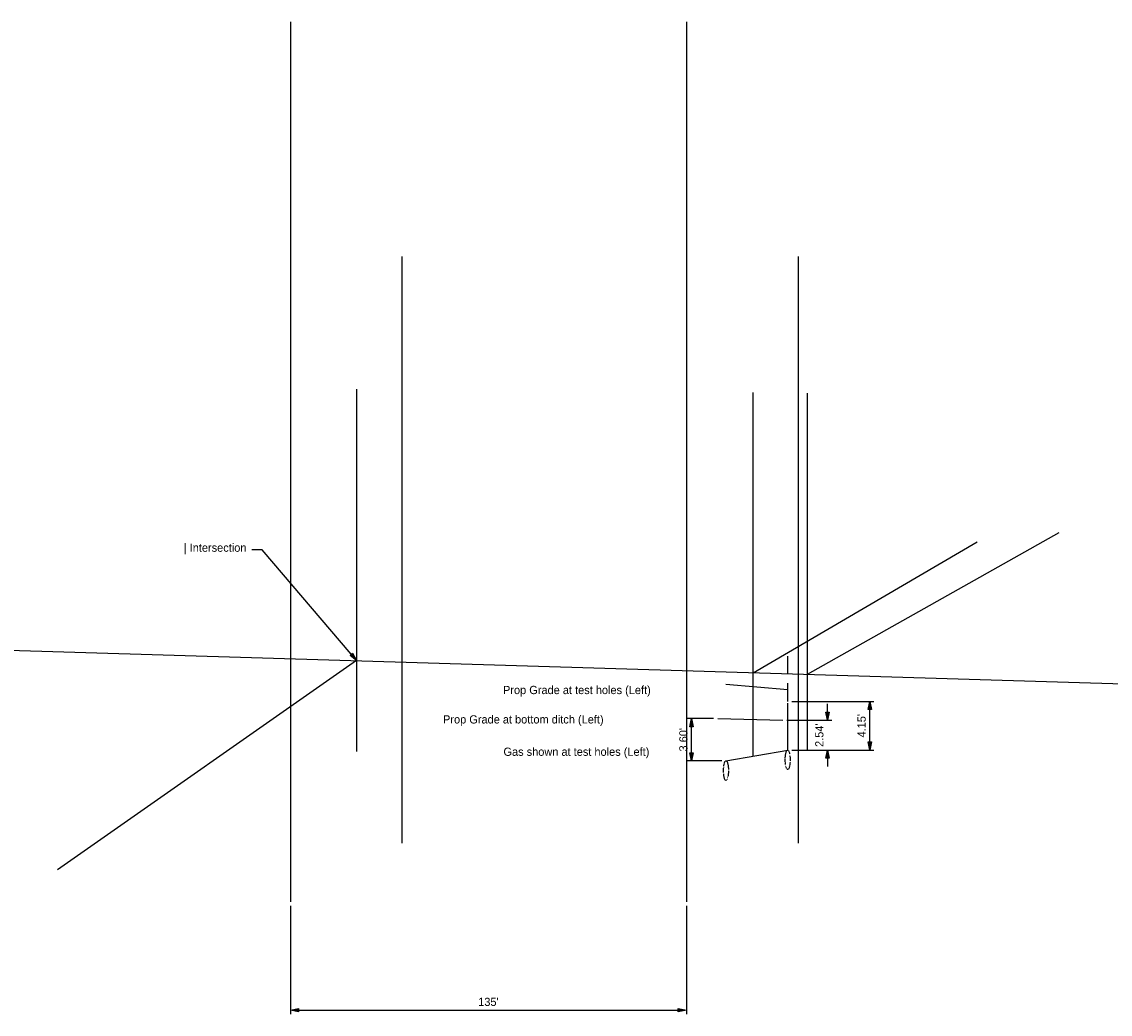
# Model space of a CAD drawing. Header units: feet. Extents: x 2296904 to 2299198, y 574680 to 575672.
import ezdxf
from ezdxf import colors
from ezdxf.entities.mleader import LeaderData, LeaderLine
from ezdxf.math import Vec2, Vec3

# ---------------------------------------------------------------- set-up
doc = ezdxf.new("R2010")
doc.units = ezdxf.units.FT
doc.header["$LTSCALE"] = 20
doc.header["$MEASUREMENT"] = 0
doc.linetypes.add('DGN Style 5', pattern=[0.011974, 0.005132, -0.006842])
doc.linetypes.add('gasex', pattern=[0])
doc.layers.add('SC_Scratch1', color=7, linetype='Continuous', plot=False)
doc.layers.add('UT_X_Gas', color=2, linetype='gasex')
doc.styles.add('Slanted-Normal', font='font31.shx', dxfattribs={"height": 0.14})
doc.dimstyles.new('Dec-0  Slanted', dxfattribs={"dimtxt": 0.14, "dimasz": 0.14, "dimexe": 0.07, "dimexo": 0.07, "dimgap": 0.07, "dimtad": 1, "dimdec": 0, "dimzin": 3, "dimdsep": 46, "dimtxsty": 'Slanted-Normal', "dimblk": 'Dim1', "dimcen": 0, "dimclrd": 95, "dimclre": 95, "dimclrt": 7, "dimaunit": 1, "dimadec": 5, "dimazin": 3, "dimtfac": 1, "dimtdec": 0, "dimtmove": 1, "dimatfit": 0, "dimldrblk": 'Dim1', "dimfxl": 1, "dimtolj": 1, "dimtzin": 0, "dimlwd": -1, "dimlwe": -1, "dimarcsym": 0})
doc.dimstyles.new('Dec-2  Slanted', dxfattribs={"dimtxt": 0.14, "dimasz": 0.14, "dimexe": 0.07, "dimexo": 0.07, "dimgap": 0.07, "dimtad": 1, "dimzin": 3, "dimdsep": 46, "dimtxsty": 'Slanted-Normal', "dimblk": 'Dim1', "dimcen": 0, "dimclrd": 95, "dimclre": 95, "dimclrt": 7, "dimazin": 3, "dimtfac": 1, "dimtix": 1, "dimtofl": 0, "dimtmove": 1, "dimatfit": 3, "dimldrblk": 'Dim1', "dimfxl": 1, "dimtolj": 1, "dimtzin": 0, "dimlwd": -1, "dimlwe": -1, "dimarcsym": 0})

# ---------------------------------------------------------------- blocks, each defined once
blk = doc.blocks.new('Dim1')
h = blk.add_hatch(color=4)
h.dxf.hatch_style = 1
h.paths.add_polyline_path([(0, 0), (-1, -0.2), (-1, 0.2)])
at = {"color": 4}
blk.add_lwpolyline([(0, 0), (-1, -0.2), (-1, 0.2), (0, 0)], dxfattribs=at)
blk = doc.blocks.new('*D934')
at = {"layer": 'Defpoints', "color": 0, "transparency": 16777216}
for p in [(2298684.55, 574780.59), (2298693.43, 574780.59), (2298696.26, 574766.19)]:
    blk.add_point(p, dxfattribs=at)
at = {"layer": 'SC_Scratch1', "color": 95, "linetype": 'Continuous', "transparency": 16777216}
for p, q in [((2298692.03, 574780.59), (2298683.15, 574780.59)), ((2298684.55, 574768.99), (2298684.55, 574777.79)), ((2298694.86, 574766.19), (2298683.15, 574766.19))]:
    blk.add_line(p, q, dxfattribs=at)
at = {"layer": 'SC_Scratch1', "color": 95, "transparency": 16777216, "xscale": 2.8, "yscale": 2.8, "zscale": 2.8}
for p, rotation in [((2298684.55, 574780.59), 90), ((2298684.55, 574766.19), 270)]:
    blk.add_blockref('Dim1', p, dxfattribs=dict(at, rotation=rotation))
at = {"layer": 'SC_Scratch1', "color": 7, "transparency": 16777216, "insert": (2298681.75, 574773.39), "char_height": 2.8, "attachment_point": 5, "rotation": 90, "style": 'Slanted-Normal'}
blk.add_mtext("\\A1;3.60'", dxfattribs=at)
blk = doc.blocks.new('*D935')
at = {"layer": 'Defpoints', "color": 0, "transparency": 16777216}
for p in [(2298715.58, 574780.04), (2298730.89, 574780.04), (2298717.29, 574769.87)]:
    blk.add_point(p, dxfattribs=at)
at = {"layer": 'SC_Scratch1', "color": 95, "linetype": 'Continuous', "transparency": 16777216}
for p, q in [((2298730.89, 574782.84), (2298730.89, 574785.64)), ((2298716.98, 574780.04), (2298732.29, 574780.04)), ((2298718.69, 574769.87), (2298732.29, 574769.87)), ((2298730.89, 574767.07), (2298730.89, 574764.27))]:
    blk.add_line(p, q, dxfattribs=at)
at = {"layer": 'SC_Scratch1', "color": 95, "transparency": 16777216, "xscale": 2.8, "yscale": 2.8, "zscale": 2.8}
for p, rotation in [((2298730.89, 574780.04), 270), ((2298730.89, 574769.87), 90)]:
    blk.add_blockref('Dim1', p, dxfattribs=dict(at, rotation=rotation))
at = {"layer": 'SC_Scratch1', "color": 7, "transparency": 16777216, "insert": (2298728.09, 574774.95), "char_height": 2.8, "attachment_point": 5, "rotation": 90, "style": 'Slanted-Normal'}
blk.add_mtext("\\A1;2.54'", dxfattribs=at)
blk = doc.blocks.new('*D936')
at = {"color": 95, "linetype": 'Continuous', "transparency": 16777216}
for p, q in [((2298547.78, 574716.79), (2298547.78, 574679.81)), ((2298682.78, 574716.79), (2298682.78, 574679.81)), ((2298550.58, 574681.21), (2298679.98, 574681.21))]:
    blk.add_line(p, q, dxfattribs=at)
at = {"layer": 'Defpoints', "color": 0, "transparency": 16777216}
for p in [(2298547.78, 574718.19), (2298682.78, 574718.19), (2298682.78, 574681.21)]:
    blk.add_point(p, dxfattribs=at)
at = {"color": 95, "transparency": 16777216, "xscale": 2.8, "yscale": 2.8, "zscale": 2.8, "rotation": 180}
blk.add_blockref('Dim1', (2298547.78, 574681.21), dxfattribs=at)
at = {"color": 95, "transparency": 16777216, "xscale": 2.8, "yscale": 2.8, "zscale": 2.8}
blk.add_blockref('Dim1', (2298682.78, 574681.21), dxfattribs=at)
at = {"color": 7, "transparency": 16777216, "insert": (2298615.28, 574684.01), "char_height": 2.8, "attachment_point": 5, "style": 'Slanted-Normal'}
blk.add_mtext("\\A1;135'", dxfattribs=at)
blk = doc.blocks.new('*D938')
at = {"layer": 'Defpoints', "color": 0, "transparency": 16777216}
for p in [(2298717.29, 574786.47), (2298745.29, 574786.47), (2298717.29, 574769.87)]:
    blk.add_point(p, dxfattribs=at)
at = {"layer": 'SC_Scratch1', "color": 95, "linetype": 'Continuous', "transparency": 16777216}
for p, q in [((2298718.69, 574786.47), (2298746.69, 574786.47)), ((2298745.29, 574772.67), (2298745.29, 574783.67)), ((2298718.69, 574769.87), (2298746.69, 574769.87))]:
    blk.add_line(p, q, dxfattribs=at)
at = {"layer": 'SC_Scratch1', "color": 95, "transparency": 16777216, "xscale": 2.8, "yscale": 2.8, "zscale": 2.8}
for p, rotation in [((2298745.29, 574786.47), 90), ((2298745.29, 574769.87), 270)]:
    blk.add_blockref('Dim1', p, dxfattribs=dict(at, rotation=rotation))
at = {"layer": 'SC_Scratch1', "color": 7, "transparency": 16777216, "insert": (2298742.49, 574778.17), "char_height": 2.8, "attachment_point": 5, "rotation": 90, "style": 'Slanted-Normal'}
blk.add_mtext("\\A1;4.15'", dxfattribs=at)

msp = doc.modelspace()

# ---------------------------------------------------------------- linework, layer by layer
at = {"color": 5, "flags": 128}
for points in [[(2298547.776, 575018.187), (2298547.776, 574718.187)], [(2298682.776, 575018.187), (2298682.776, 574718.187)]]:
    msp.add_lwpolyline(points, dxfattribs=at)
at = {"flags": 128}
for points in [[(2298585.809, 574938.187), (2298585.809, 574738.187)], [(2298720.809, 574938.187), (2298720.809, 574738.187)], [(2298717.286, 574795.91), (2298717.286, 574801.91)], [(2298717.286, 574786.466), (2298717.286, 574792.703)], [(2298717.286, 574769.867), (2298717.286, 574785.867)]]:
    msp.add_lwpolyline(points, dxfattribs=at)
at = {"layer": 'SC_Scratch1'}
for p, q in [((2298570.369, 574892.911), (2298570.369, 574769.376)), ((2298705.515, 574767.745), (2298705.515, 574891.838)), ((2298724.044, 574769.675), (2298724.044, 574891.579)), ((2298724.044, 574795.707), (2298809.829, 574844.1)), ((2298705.515, 574796.265), (2298781.9, 574840.871)), ((2298570.369, 574800.403), (2298468.457, 574729.076))]:
    msp.add_line(p, q, dxfattribs=at)
at = {"layer": 'SC_Scratch1', "color": 4}
msp.add_line((2298288.494, 574808.826), (2299198.22, 574781.424), dxfattribs=at)
at = {"layer": 'SC_Scratch1', "color": 3}
msp.add_line((2298696.26, 574792.38), (2298717.286, 574790.547), dxfattribs=at)
at = {"layer": 'SC_Scratch1', "color": 1}
msp.add_line((2298693.434, 574780.595), (2298715.577, 574780.043), dxfattribs=at)
at = {"layer": 'SC_Scratch1', "color": 2}
msp.add_line((2298696.26, 574766.187), (2298717.286, 574769.867), dxfattribs=at)
at = {"layer": 'UT_X_Gas', "linetype": 'DGN Style 5'}
for centre in [(2298717.286, 574766.533), (2298696.26, 574762.853)]:
    msp.add_ellipse(centre, major_axis=(0, 3.333), ratio=0.24999, dxfattribs=at)

# ---------------------------------------------------------------- texts
at = {"layer": 'SC_Scratch1', "color": 3, "insert": (2298620.25, 574791.757), "char_height": 2.8, "attachment_point": 1, "line_spacing_factor": 1.14, "style": 'Slanted-Normal'}
msp.add_mtext('Prop Grade at test holes (Left)', dxfattribs=at)
at = {"layer": 'SC_Scratch1', "color": 1, "insert": (2298599.811, 574781.735), "char_height": 2.8, "attachment_point": 1, "line_spacing_factor": 1.14, "style": 'Slanted-Normal'}
msp.add_mtext('Prop Grade at bottom ditch (Left)', dxfattribs=at)
at = {"layer": 'SC_Scratch1', "color": 2, "insert": (2298620.408, 574770.713), "char_height": 2.8, "attachment_point": 1, "line_spacing_factor": 1.14, "style": 'Slanted-Normal'}
msp.add_mtext('Gas shown at test holes (Left)', dxfattribs=at)

# ---------------------------------------------------------------- dimensions: what is measured, and where the dimension line sits
dim = msp.add_linear_dim(base=(2298682.776, 574681.21), p1=(2298547.776, 574718.187), p2=(2298682.776, 574718.187), dimstyle='Dec-0  Slanted', override={"dimpost": "'", "dimtfac": 0.7})
dim.commit()
dim.dimension.update_dxf_attribs({"geometry": '*D936', "text_midpoint": (2298615.276, 574684.01)})
at = {"layer": 'SC_Scratch1'}
for base, p1, p2, picture, middle in [((2298730.886, 574780.043), (2298717.286, 574769.867), (2298715.577, 574780.043), '*D935', (2298728.086, 574774.955)), ((2298745.291, 574786.466), (2298717.286, 574769.867), (2298717.286, 574786.466), '*D938', (2298742.491, 574778.166)), ((2298684.547, 574780.595), (2298696.26, 574766.187), (2298693.434, 574780.595), '*D934', (2298681.747, 574773.391))]:
    dim = msp.add_linear_dim(base=base, p1=p1, p2=p2, angle=90, dimstyle='Dec-2  Slanted', override={"dimlfac": 0.25, "dimpost": "'"}, dxfattribs=at)
    dim.commit()
    dim.dimension.update_dxf_attribs({"geometry": picture, "text_midpoint": middle})

# ---------------------------------------------------------------- leaders
ml = msp.add_multileader_mtext('Standard', dxfattribs=at)
ml.set_content('| Intersection', color=256, style='Slanted-Normal')
ml.set_leader_properties()
ml.set_arrow_properties(name='Dim1')
ml.build(insert=Vec2(0, 0))
ml.multileader.update_dxf_attribs({"text_right_attachment_type": 3, "dogleg_length": 0.18, "arrow_head_size": 2.8, "scale": 20})
ctx = ml.context
ctx.base_point, ctx.scale, ctx.char_height, ctx.arrow_head_size, ctx.landing_gap_size, ctx.plane_origin = Vec3(2298498.909, 574838.653), 20, 2.8, 2.8, 1.8, Vec3(2298570.369, 574797.637)
ctx.right_attachment, ctx.text_align_type = 3, 2
notes = []
notes.append((ctx, [(0, (1, 1, 0), (2298538.22, 574838.187), (-1, 0), 3.6, [(0, [(2298570.369, 574800.403)], 0, [])])]))
ctx.mtext.insert, ctx.mtext.alignment, ctx.mtext.flow_direction = Vec3(2298532.82, 574840.287), 3, 5
for ctx, leaders in notes:
    for number, flags, end, landing, length, lines in leaders:
        leader = LeaderData()
        leader.index, (leader.has_last_leader_line, leader.has_dogleg_vector, leader.attachment_direction) = number, flags
        leader.last_leader_point, leader.dogleg_vector, leader.dogleg_length = Vec3(end), Vec3(landing), length
        for number, points, colour, breaks in lines:
            line = LeaderLine()
            line.index, line.vertices, line.color, line.breaks = number, Vec3.list(points), colors.encode_raw_color(colour), breaks
            leader.lines.append(line)
        ctx.leaders.append(leader)

doc.saveas('drawing.dxf')
